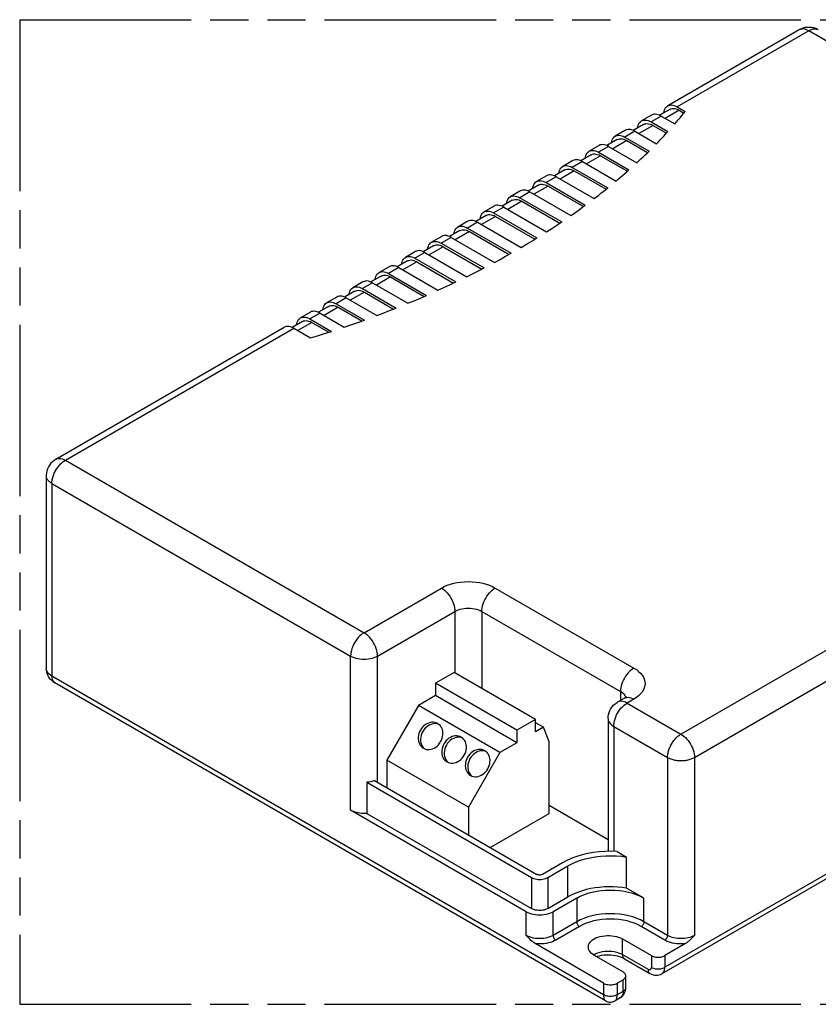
# Model space of a CAD drawing. Header units: millimetres. Extents: x 0 to 210, y 0 to 297.
# Tile 6 of 9: x 50 to 91, y 208 to 258. Entities that reach past the tile are written whole.
import ezdxf

# ---------------------------------------------------------------- set-up
doc = ezdxf.new("R2010")
doc.units = ezdxf.units.MM
doc.header["$LTSCALE"] = 19.36
doc.linetypes.add('PHANTOM', pattern=[0.8, 0.45, -0.05, 0.1, -0.05, 0.1, -0.05])
doc.layers.get('0').update_dxf_attribs({"linetype": 'CONTINUOUS'})
doc.layers.add('DEFAULT_3', color=7, linetype='PHANTOM')
doc.layers.add('Z_AXIS', color=7, linetype='CONTINUOUS')

msp = doc.modelspace()

# ---------------------------------------------------------------- linework, layer by layer
at = {"color": 7, "linetype": 'Continuous'}
for p, q in [((89.7301, 257.1627), (83.0485, 253.3052)), ((83.1511, 253.1276), (82.6307, 252.8272)), ((83.5319, 253.2573), (83.9394, 253.022)), ((83.6344, 253.0797), (83.8735, 252.9417)), ((82.231, 252.8331), (81.7157, 252.5356)), ((82.7143, 252.7853), (83.4029, 252.3877)), ((80.8954, 252.0621), (80.3828, 251.7661)), ((81.8182, 252.358), (81.2952, 252.0561)), ((81.3787, 252.0142), (82.4722, 251.3829)), ((82.199, 252.4878), (83.0516, 251.9955)), ((82.3015, 252.3102), (82.9805, 251.9182)), ((80.4853, 251.5885), (79.9623, 251.2865)), ((80.8661, 251.7182), (82.0976, 251.0072)), ((80.9686, 251.5406), (82.0215, 250.9328)), ((79.5625, 251.2925), (79.0499, 250.9965)), ((80.0459, 251.2447), (81.4787, 250.4174)), ((78.2296, 250.523), (77.717, 250.227)), ((79.1524, 250.819), (78.6294, 250.517)), ((79.5332, 250.9487), (81.0798, 250.0558)), ((79.6357, 250.7711), (80.9988, 249.9841)), ((77.8195, 250.0494), (77.2965, 249.7475)), ((78.2003, 250.1791), (80.0002, 249.14)), ((78.3028, 250.0015), (79.9146, 249.071)), ((78.713, 250.4751), (80.4226, 249.4881)), ((76.8967, 249.7534), (76.3841, 249.4575)), ((77.3801, 249.7056), (79.3058, 248.5938)), ((76.4866, 249.2799), (75.9636, 248.9779)), ((76.8674, 249.4096), (78.8604, 248.259)), ((76.97, 249.232), (78.7702, 248.1926)), ((75.1537, 248.5103), (74.6307, 248.2084)), ((75.5639, 248.9839), (75.0512, 248.6879)), ((75.5345, 248.6401), (77.6615, 247.4121)), ((76.0472, 248.936), (78.1296, 247.7338)), ((74.231, 248.2144), (73.7183, 247.9184)), ((74.7143, 248.1665), (76.8947, 246.9077)), ((75.6371, 248.4625), (77.5668, 247.3484)), ((73.8208, 247.7408), (73.2978, 247.4388)), ((74.2016, 247.8705), (76.4043, 246.5988)), ((74.3042, 247.6929), (76.3051, 246.5377)), ((72.8981, 247.4448), (72.3854, 247.1488)), ((72.8688, 247.101), (75.0892, 245.819)), ((73.3814, 247.3969), (75.6018, 246.115)), ((71.5652, 246.6753), (71.0525, 246.3793)), ((72.488, 246.9713), (71.9649, 246.6693)), ((72.0485, 246.6274), (74.2512, 245.3557)), ((72.9713, 246.9234), (74.9856, 245.7605)), ((71.1551, 246.2017), (70.6321, 245.8998)), ((71.5359, 246.3314), (73.7163, 245.0726)), ((71.6384, 246.1538), (73.6082, 245.0166)), ((70.2323, 245.9057), (69.7196, 245.6098)), ((70.203, 245.5619), (72.2854, 244.3597)), ((70.7156, 245.8579), (72.8426, 244.6299)), ((68.8994, 245.1362), (68.3868, 244.8402)), ((69.8222, 245.4322), (69.2992, 245.1302)), ((69.3827, 245.0883), (71.3757, 243.9377)), ((70.3055, 245.3843), (72.1728, 244.3062)), ((68.4893, 244.6626), (67.9663, 244.3607)), ((68.8701, 244.7924), (70.7959, 243.6805)), ((68.9726, 244.6148), (70.6788, 243.6297)), ((67.5665, 244.3667), (67.0539, 244.0707)), ((67.5372, 244.0228), (69.2469, 243.0358)), ((68.0498, 244.3188), (69.8497, 243.2796)), ((66.2336, 243.5971), (65.721, 243.3011)), ((67.1564, 243.8931), (66.6334, 243.5911)), ((66.717, 243.5492), (68.2635, 242.6564)), ((67.6397, 243.8452), (69.1251, 242.9876)), ((65.8235, 243.1236), (65.3005, 242.8216)), ((66.2043, 243.2533), (67.6371, 242.4261)), ((66.3068, 243.0757), (67.5106, 242.3807)), ((64.9007, 242.8276), (64.3881, 242.5316)), ((65.3841, 242.7797), (66.6155, 242.0687)), ((51.9649, 235.3591), (63.5678, 242.058)), ((64.4906, 242.354), (63.9676, 242.0521)), ((64.0512, 242.0102), (64.9038, 241.5179)), ((64.8714, 242.4837), (65.9648, 241.8525)), ((64.9739, 242.3061), (65.8335, 241.8099)), ((51.4815, 234.5219), (51.4815, 224.7348)), ((122.0187, 231.9011), (82.7497, 209.2293)), ((72.2024, 224.5377), (71.2455, 223.9852)), ((76.3379, 222.1501), (72.2024, 224.5377)), ((79.8891, 207.8577), (51.9148, 224.0083)), ((71.2455, 223.9852), (71.2455, 223.3538)), ((75.3809, 221.5977), (71.2455, 223.9852)), ((71.2455, 223.3538), (70.3911, 222.8605)), ((75.3809, 220.9662), (71.2455, 223.3538)), ((80.8444, 223.2242), (80.5026, 223.0268)), ((70.3911, 222.8605), (68.7848, 220.0782)), ((74.5265, 220.4729), (70.3911, 222.8605)), ((76.3379, 222.1501), (75.3809, 221.5977)), ((76.3379, 221.5187), (76.3379, 222.1501)), ((80.0193, 222.1897), (80.0193, 215.4464)), ((75.3809, 221.5977), (75.3809, 220.9662)), ((76.7353, 221.7482), (76.3379, 221.9776)), ((76.7353, 221.7482), (76.3379, 221.5187)), ((77.0214, 221.0057), (76.7353, 221.7482)), ((77.0214, 217.375), (77.0214, 221.0057)), ((75.3809, 220.9662), (74.5265, 220.4729)), ((68.7848, 220.0782), (68.7848, 218.6773)), ((72.9202, 217.6907), (68.7848, 220.0782)), ((74.5265, 220.4729), (72.9202, 217.6907)), ((68.1558, 219.0404), (76.4062, 214.2771)), ((67.7595, 218.9535), (76.1328, 214.1193)), ((67.7595, 218.9535), (67.7595, 217.3749)), ((75.8594, 212.3828), (66.9392, 217.5328)), ((72.9202, 217.6907), (72.9202, 216.2897)), ((80.0193, 216.0388), (77.0214, 217.7696)), ((67.7595, 217.3749), (76.1328, 212.5407)), ((74.031, 215.6485), (77.0214, 217.375)), ((77.705, 214.8691), (76.6797, 214.2771)), ((76.9531, 214.1193), (77.9784, 214.7112)), ((76.9531, 212.5407), (77.9784, 213.1326)), ((78.4227, 213.0735), (77.2265, 212.3828)), ((80.7467, 211.0016), (82.2163, 210.1531)), ((79.7898, 208.7522), (76.3128, 210.7595)), ((83.9502, 210.7596), (82.8998, 210.1531)), ((79.3113, 210.1729), (80.7809, 209.3244)), ((80.8468, 209.991), (82.1455, 209.2412)), ((80.9225, 208.5351), (80.9225, 209.1271)), ((80.4733, 208.7522), (80.7809, 208.9298)), ((80.6307, 208.0059), (80.3739, 207.8577))]:
    msp.add_line(p, q, dxfattribs=at)
at = {"color": 9, "linetype": 'Continuous'}
for p, q in [((90.2134, 257.1149), (83.5319, 253.2573)), ((91.4096, 256.4243), (90.2134, 257.1149)), ((83.6344, 253.0797), (82.9194, 252.6669)), ((82.7143, 252.7853), (82.199, 252.4878)), ((81.3787, 252.0142), (80.8661, 251.7182)), ((82.3015, 252.3102), (81.5838, 251.8958)), ((80.9686, 251.5406), (80.2509, 251.1263)), ((80.0459, 251.2447), (79.5332, 250.9487)), ((79.6357, 250.7711), (78.918, 250.3567)), ((78.3028, 250.0015), (77.5851, 249.5872)), ((78.713, 250.4751), (78.2003, 250.1791)), ((77.3801, 249.7056), (76.8674, 249.4096)), ((76.97, 249.232), (76.2523, 248.8176)), ((76.0472, 248.936), (75.5345, 248.6401)), ((74.7143, 248.1665), (74.2016, 247.8705)), ((75.6371, 248.4625), (74.9194, 248.0481)), ((74.3042, 247.6929), (73.5865, 247.2786)), ((73.3814, 247.3969), (72.8688, 247.101)), ((72.0485, 246.6274), (71.5359, 246.3314)), ((72.9713, 246.9234), (72.2536, 246.509)), ((71.6384, 246.1538), (70.9207, 245.7395)), ((70.7156, 245.8579), (70.203, 245.5619)), ((69.3827, 245.0883), (68.8701, 244.7924)), ((70.3055, 245.3843), (69.5878, 244.9699)), ((68.9726, 244.6148), (68.2549, 244.2004)), ((68.0498, 244.3188), (67.5372, 244.0228)), ((66.717, 243.5492), (66.2043, 243.2533)), ((67.6397, 243.8452), (66.922, 243.4309)), ((66.3068, 243.0757), (65.5891, 242.6613)), ((65.3841, 242.7797), (64.8714, 242.4837)), ((52.4482, 235.3112), (64.0512, 242.0102)), ((64.9739, 242.3061), (64.2562, 241.8918)), ((52.4482, 235.3112), (67.6228, 226.5504)), ((51.7647, 234.1273), (51.7647, 224.3402)), ((51.7647, 234.1273), (66.9392, 225.3665)), ((122.1689, 232.233), (82.8998, 209.5612)), ((67.6228, 226.5504), (71.5531, 228.8195)), ((74.2872, 228.8195), (81.3277, 224.7548)), ((68.3063, 225.3665), (72.2366, 227.6356)), ((72.2366, 227.6356), (72.2366, 224.5179)), ((73.6037, 227.6356), (73.6037, 223.7287)), ((73.6037, 227.6356), (80.6441, 223.5709)), ((83.7201, 221.4004), (92.4522, 226.4419)), ((66.9392, 217.5328), (66.9392, 225.3665)), ((68.3063, 218.9535), (68.3063, 225.3665)), ((84.4036, 220.2165), (93.1358, 225.258)), ((79.7898, 208.1602), (51.7647, 224.3402)), ((80.6441, 223.5709), (80.6441, 223.1086)), ((80.8444, 223.2242), (80.9015, 223.2501)), ((80.873, 223.3606), (80.903, 223.3005)), ((80.903, 223.3005), (80.9123, 223.2689)), ((81.3277, 223.1763), (80.9859, 222.979)), ((80.9859, 222.979), (83.7201, 221.4004)), ((80.3024, 221.795), (83.0365, 220.2165)), ((80.3024, 221.795), (80.3024, 215.445)), ((83.0365, 220.2165), (83.0365, 211.1792)), ((84.4036, 220.2165), (84.4036, 211.1792)), ((76.1328, 214.1193), (76.1328, 212.5407)), ((76.9531, 214.1193), (76.9531, 212.5407)), ((78.4227, 213.0735), (78.4227, 211.8698)), ((81.8404, 211.8698), (81.8404, 213.0735)), ((75.8594, 211.1792), (75.8594, 212.3828)), ((77.2265, 211.1792), (77.2265, 212.3828)), ((78.4227, 211.8698), (77.2265, 211.1792)), ((78.5594, 211.633), (77.3632, 210.9424)), ((82.8998, 210.9424), (81.7036, 211.633)), ((83.0365, 211.1792), (81.8404, 211.8698)), ((80.7467, 210.2123), (80.7467, 211.0016)), ((80.7467, 210.2123), (82.0454, 209.4625)), ((82.2163, 210.1531), (82.2163, 209.5612)), ((82.8998, 210.1531), (82.8998, 209.5612)), ((79.7898, 208.7522), (79.7898, 208.1602)), ((80.4733, 208.7522), (80.4733, 208.1602)), ((80.7809, 208.3378), (80.7809, 208.9298)), ((80.7809, 208.3378), (80.4733, 208.1602))]:
    msp.add_line(p, q, dxfattribs=at)
at = {"color": 7, "linetype": 'Continuous'}
for points in [[(90.6967, 257.1628), (90.6616, 257.1821), (90.5634, 257.2267), (90.4617, 257.2598), (90.3571, 257.2815), (90.2506, 257.2915), (90.1433, 257.2897), (90.0363, 257.2759), (89.9309, 257.25), (89.8282, 257.2122), (89.7301, 257.1627)], [(82.8538, 252.956), (82.8655, 253.0284), (82.8867, 253.1011), (82.916, 253.166), (82.9532, 253.222), (82.9975, 253.2687), (83.0486, 253.3051)], [(83.0486, 253.3051), (83.1057, 253.3312), (83.1683, 253.3462), (83.2354, 253.3504), (83.3062, 253.3433), (83.3798, 253.3253), (83.4549, 253.2967), (83.5319, 253.2573)], [(83.1511, 253.1275), (83.2082, 253.1536), (83.2708, 253.1686), (83.3378, 253.1728), (83.4087, 253.1657), (83.4823, 253.1477), (83.5574, 253.1191), (83.6344, 253.0797)], [(81.521, 252.1864), (81.5326, 252.2588), (81.5538, 252.3316), (81.5831, 252.3965), (81.6203, 252.4525), (81.6646, 252.4991), (81.7157, 252.5356)], [(81.7157, 252.5356), (81.7729, 252.5616), (81.8354, 252.5767), (81.9025, 252.5808), (81.9733, 252.5737), (82.0469, 252.5558), (82.122, 252.5271), (82.199, 252.4878)], [(82.7143, 252.7853), (82.6373, 252.8247), (82.5622, 252.8533), (82.4886, 252.8713), (82.4177, 252.8783), (82.3507, 252.8742), (82.2881, 252.8591), (82.231, 252.8331)], [(81.3787, 252.0142), (81.3017, 252.0536), (81.2266, 252.0822), (81.153, 252.1002), (81.0822, 252.1073), (81.0151, 252.1031), (80.9525, 252.088), (80.8954, 252.062)], [(81.8182, 252.358), (81.8753, 252.384), (81.9379, 252.3991), (82.0049, 252.4032), (82.0758, 252.3962), (82.1494, 252.3782), (82.2245, 252.3496), (82.3015, 252.3102)], [(80.1881, 251.4169), (80.1997, 251.4893), (80.221, 251.5621), (80.2503, 251.6269), (80.2874, 251.683), (80.3317, 251.7296), (80.3828, 251.766)], [(80.3828, 251.766), (80.44, 251.7921), (80.5025, 251.8071), (80.5696, 251.8113), (80.6404, 251.8042), (80.714, 251.7862), (80.7891, 251.7576), (80.8661, 251.7182)], [(80.4853, 251.5884), (80.5425, 251.6145), (80.605, 251.6296), (80.6721, 251.6337), (80.7429, 251.6266), (80.8165, 251.6087), (80.8916, 251.58), (80.9686, 251.5406)], [(79.0499, 250.9965), (79.1071, 251.0225), (79.1696, 251.0376), (79.2367, 251.0417), (79.3075, 251.0347), (79.3812, 251.0167), (79.4562, 250.988), (79.5332, 250.9487)], [(80.0459, 251.2447), (79.9689, 251.284), (79.8938, 251.3127), (79.8201, 251.3306), (79.7493, 251.3377), (79.6822, 251.3336), (79.6197, 251.3185), (79.5626, 251.2925)], [(78.713, 250.4751), (78.636, 250.5145), (78.5609, 250.5431), (78.4872, 250.5611), (78.4164, 250.5682), (78.3493, 250.564), (78.2868, 250.549), (78.2297, 250.5229)], [(78.8552, 250.6474), (78.8668, 250.7198), (78.8881, 250.7925), (78.9174, 250.8574), (78.9545, 250.9134), (78.9988, 250.9601), (79.0499, 250.9965)], [(79.1524, 250.8189), (79.2096, 250.8449), (79.2721, 250.86), (79.3392, 250.8641), (79.41, 250.8571), (79.4836, 250.8391), (79.5587, 250.8105), (79.6357, 250.7711)], [(77.5223, 249.8778), (77.5339, 249.9502), (77.5552, 250.023), (77.5845, 250.0879), (77.6216, 250.1439), (77.6659, 250.1905), (77.717, 250.227)], [(77.717, 250.227), (77.7742, 250.253), (77.8367, 250.2681), (77.9038, 250.2722), (77.9746, 250.2651), (78.0483, 250.2471), (78.1233, 250.2185), (78.2003, 250.1791)], [(77.8195, 250.0494), (77.8767, 250.0754), (77.9392, 250.0905), (78.0063, 250.0946), (78.0771, 250.0875), (78.1507, 250.0696), (78.2258, 250.0409), (78.3028, 250.0015)], [(76.3841, 249.4574), (76.4413, 249.4835), (76.5038, 249.4985), (76.5709, 249.5027), (76.6417, 249.4956), (76.7154, 249.4776), (76.7904, 249.449), (76.8674, 249.4096)], [(77.3801, 249.7056), (77.3031, 249.745), (77.228, 249.7736), (77.1543, 249.7916), (77.0835, 249.7986), (77.0164, 249.7945), (76.9539, 249.7794), (76.8968, 249.7534)], [(76.0472, 248.936), (75.9702, 248.9754), (75.8951, 249.0041), (75.8214, 249.022), (75.7506, 249.0291), (75.6835, 249.025), (75.621, 249.0099), (75.5639, 248.9839)], [(76.1894, 249.1083), (76.201, 249.1807), (76.2223, 249.2534), (76.2516, 249.3183), (76.2887, 249.3743), (76.333, 249.421), (76.3841, 249.4574)], [(76.4867, 249.2798), (76.5438, 249.3059), (76.6063, 249.3209), (76.6734, 249.3251), (76.7442, 249.318), (76.8179, 249.3), (76.893, 249.2714), (76.97, 249.232)], [(74.8565, 248.3387), (74.8681, 248.4111), (74.8894, 248.4839), (74.9187, 248.5488), (74.9558, 248.6048), (75.0001, 248.6514), (75.0512, 248.6879)], [(75.0512, 248.6879), (75.1084, 248.7139), (75.1709, 248.729), (75.238, 248.7331), (75.3088, 248.726), (75.3825, 248.7081), (75.4576, 248.6794), (75.5345, 248.6401)], [(75.1538, 248.5103), (75.2109, 248.5363), (75.2734, 248.5514), (75.3405, 248.5555), (75.4113, 248.5485), (75.485, 248.5305), (75.5601, 248.5019), (75.6371, 248.4625)], [(74.7143, 248.1665), (74.6373, 248.2059), (74.5622, 248.2345), (74.4885, 248.2525), (74.4177, 248.2596), (74.3506, 248.2554), (74.2881, 248.2403), (74.231, 248.2143)], [(73.5236, 247.5692), (73.5352, 247.6416), (73.5565, 247.7144), (73.5858, 247.7792), (73.6229, 247.8353), (73.6673, 247.8819), (73.7183, 247.9183)], [(73.7183, 247.9183), (73.7755, 247.9444), (73.8381, 247.9594), (73.9051, 247.9636), (73.976, 247.9565), (74.0496, 247.9385), (74.1247, 247.9099), (74.2016, 247.8705)], [(73.8209, 247.7407), (73.878, 247.7668), (73.9405, 247.7819), (74.0076, 247.786), (74.0784, 247.7789), (74.1521, 247.761), (74.2272, 247.7323), (74.3042, 247.6929)], [(72.1907, 246.7997), (72.2024, 246.8721), (72.2236, 246.9448), (72.2529, 247.0097), (72.29, 247.0657), (72.3344, 247.1124), (72.3855, 247.1488)], [(72.3855, 247.1488), (72.4426, 247.1748), (72.5052, 247.1899), (72.5722, 247.194), (72.6431, 247.187), (72.7167, 247.169), (72.7918, 247.1403), (72.8688, 247.101)], [(72.488, 246.9712), (72.5451, 246.9972), (72.6076, 247.0123), (72.6747, 247.0164), (72.7455, 247.0094), (72.8192, 246.9914), (72.8943, 246.9628), (72.9713, 246.9234)], [(73.3814, 247.3969), (73.3044, 247.4363), (73.2293, 247.465), (73.1557, 247.4829), (73.0848, 247.49), (73.0177, 247.4859), (72.9552, 247.4708), (72.8981, 247.4448)], [(72.0485, 246.6274), (71.9715, 246.6668), (71.8964, 246.6954), (71.8228, 246.7134), (71.7519, 246.7205), (71.6849, 246.7163), (71.6223, 246.7013), (71.5652, 246.6752)], [(70.8578, 246.0301), (70.8695, 246.1025), (70.8907, 246.1753), (70.92, 246.2402), (70.9571, 246.2962), (71.0015, 246.3428), (71.0526, 246.3793)], [(71.0526, 246.3793), (71.1097, 246.4053), (71.1723, 246.4204), (71.2393, 246.4245), (71.3102, 246.4174), (71.3838, 246.3994), (71.4589, 246.3708), (71.5359, 246.3314)], [(71.1551, 246.2017), (71.2122, 246.2277), (71.2748, 246.2428), (71.3418, 246.2469), (71.4126, 246.2398), (71.4863, 246.2219), (71.5614, 246.1932), (71.6384, 246.1538)], [(69.5249, 245.2606), (69.5366, 245.333), (69.5578, 245.4057), (69.5871, 245.4706), (69.6242, 245.5266), (69.6686, 245.5733), (69.7197, 245.6097)], [(69.7197, 245.6097), (69.7768, 245.6358), (69.8394, 245.6508), (69.9065, 245.655), (69.9773, 245.6479), (70.0509, 245.6299), (70.126, 245.6013), (70.203, 245.5619)], [(70.7156, 245.8579), (70.6386, 245.8973), (70.5635, 245.9259), (70.4899, 245.9439), (70.419, 245.9509), (70.352, 245.9468), (70.2894, 245.9317), (70.2323, 245.9057)], [(69.3827, 245.0883), (69.3057, 245.1277), (69.2306, 245.1564), (69.157, 245.1743), (69.0861, 245.1814), (69.0191, 245.1773), (68.9565, 245.1622), (68.8994, 245.1362)], [(69.8222, 245.4321), (69.8793, 245.4582), (69.9419, 245.4732), (70.0089, 245.4774), (70.0798, 245.4703), (70.1534, 245.4523), (70.2285, 245.4237), (70.3055, 245.3843)], [(68.1921, 244.491), (68.2037, 244.5634), (68.2249, 244.6362), (68.2542, 244.7011), (68.2914, 244.7571), (68.3357, 244.8037), (68.3868, 244.8402)], [(68.3868, 244.8402), (68.4439, 244.8662), (68.5065, 244.8813), (68.5736, 244.8854), (68.6444, 244.8783), (68.718, 244.8604), (68.7931, 244.8317), (68.8701, 244.7924)], [(68.4893, 244.6626), (68.5464, 244.6886), (68.609, 244.7037), (68.676, 244.7078), (68.7469, 244.7008), (68.8205, 244.6828), (68.8956, 244.6542), (68.9726, 244.6148)], [(66.8592, 243.7215), (66.8708, 243.7939), (66.8921, 243.8667), (66.9213, 243.9315), (66.9585, 243.9876), (67.0028, 244.0342), (67.0539, 244.0706)], [(67.0539, 244.0706), (67.1111, 244.0967), (67.1736, 244.1117), (67.2407, 244.1159), (67.3115, 244.1088), (67.3851, 244.0908), (67.4602, 244.0622), (67.5372, 244.0228)], [(68.0498, 244.3188), (67.9728, 244.3582), (67.8977, 244.3868), (67.8241, 244.4048), (67.7533, 244.4119), (67.6862, 244.4077), (67.6236, 244.3926), (67.5665, 244.3666)], [(66.717, 243.5492), (66.64, 243.5886), (66.5649, 243.6173), (66.4912, 243.6352), (66.4204, 243.6423), (66.3533, 243.6382), (66.2907, 243.6231), (66.2336, 243.5971)], [(67.1564, 243.893), (67.2135, 243.9191), (67.2761, 243.9342), (67.3431, 243.9383), (67.414, 243.9312), (67.4876, 243.9132), (67.5627, 243.8846), (67.6397, 243.8452)], [(65.5263, 242.952), (65.5379, 243.0244), (65.5592, 243.0971), (65.5885, 243.162), (65.6256, 243.218), (65.6699, 243.2646), (65.721, 243.3011)], [(65.721, 243.3011), (65.7782, 243.3271), (65.8407, 243.3422), (65.9078, 243.3463), (65.9786, 243.3393), (66.0522, 243.3213), (66.1273, 243.2926), (66.2043, 243.2533)], [(65.8235, 243.1235), (65.8807, 243.1495), (65.9432, 243.1646), (66.0103, 243.1687), (66.0811, 243.1617), (66.1547, 243.1437), (66.2298, 243.1151), (66.3068, 243.0757)], [(64.1934, 242.1824), (64.205, 242.2548), (64.2263, 242.3276), (64.2556, 242.3925), (64.2927, 242.4485), (64.337, 242.4951), (64.3881, 242.5316)], [(64.3881, 242.5316), (64.4453, 242.5576), (64.5078, 242.5727), (64.5749, 242.5768), (64.6457, 242.5697), (64.7194, 242.5517), (64.7944, 242.5231), (64.8714, 242.4837)], [(65.3841, 242.7797), (65.3071, 242.8191), (65.232, 242.8477), (65.1583, 242.8657), (65.0875, 242.8728), (65.0204, 242.8686), (64.9579, 242.8536), (64.9008, 242.8275)], [(64.0512, 242.0102), (63.9742, 242.0496), (63.8991, 242.0782), (63.8254, 242.0962), (63.7546, 242.1032), (63.6875, 242.0991), (63.625, 242.084), (63.5679, 242.058)], [(64.4906, 242.354), (64.5478, 242.38), (64.6103, 242.3951), (64.6774, 242.3992), (64.7482, 242.3921), (64.8218, 242.3742), (64.8969, 242.3455), (64.9739, 242.3061)], [(51.9649, 235.3591), (51.8765, 235.3014), (51.794, 235.2336), (51.7189, 235.1565), (51.6525, 235.0708), (51.5957, 234.9778), (51.5497, 234.8785), (51.515, 234.7743), (51.4924, 234.6667), (51.4821, 234.5568), (51.4815, 234.5219)], [(51.9148, 224.0083), (51.8347, 224.0601), (51.7624, 224.1183), (51.6984, 224.1815), (51.6424, 224.2497), (51.5943, 224.3225), (51.5544, 224.3993), (51.5229, 224.4797), (51.5001, 224.5628), (51.4862, 224.6483), (51.4815, 224.7348)], [(80.0193, 222.1897), (80.025, 222.2951), (80.0425, 222.4004), (80.0718, 222.504), (80.1127, 222.6043), (80.165, 222.7), (80.2279, 222.7895), (80.3008, 222.8716), (80.3827, 222.945), (80.4727, 223.0089), (80.5026, 223.0268)], [(80.9535, 223.299), (80.9587, 223.3085), (80.9613, 223.3126), (80.9565, 223.307), (80.9429, 223.2936), (80.9201, 223.2744), (80.8873, 223.2508), (80.8444, 223.2242)], [(68.1558, 219.0404), (68.063, 219.0092), (67.966, 218.9843), (67.8648, 218.9657), (67.7595, 218.9535)], [(67.7595, 217.3749), (67.6699, 217.37), (67.5806, 217.3699), (67.4914, 217.3745), (67.4034, 217.3839), (67.3172, 217.398), (67.2336, 217.4165), (67.1535, 217.4395), (67.0773, 217.4667), (67.006, 217.4977), (66.9392, 217.5328)], [(76.1328, 214.1193), (76.1904, 214.0902), (76.253, 214.066), (76.321, 214.0467), (76.3928, 214.0326), (76.4673, 214.0241), (76.543, 214.0212), (76.6186, 214.0241), (76.6931, 214.0326), (76.7649, 214.0467), (76.833, 214.066), (76.8955, 214.0902), (76.9531, 214.1193)], [(76.6797, 214.2771), (76.6563, 214.2656), (76.6307, 214.2566), (76.6027, 214.2499), (76.5732, 214.2458), (76.543, 214.2444), (76.5127, 214.2458), (76.4832, 214.2499), (76.4552, 214.2566), (76.4296, 214.2656), (76.4062, 214.2771)], [(76.9531, 212.5407), (76.8955, 212.5116), (76.833, 212.4875), (76.7649, 212.4681), (76.6931, 212.454), (76.6186, 212.4455), (76.543, 212.4426), (76.4673, 212.4455), (76.3928, 212.454), (76.321, 212.4681), (76.253, 212.4875), (76.1904, 212.5116), (76.1328, 212.5407)], [(75.8594, 212.3828), (75.9408, 212.3409), (76.0287, 212.3049), (76.1236, 212.2747), (76.2237, 212.2507), (76.3279, 212.2334), (76.4347, 212.2229), (76.543, 212.2194), (76.6512, 212.2229), (76.758, 212.2334), (76.8622, 212.2507), (76.9623, 212.2747), (77.0573, 212.3049), (77.1451, 212.3409), (77.2265, 212.3828)], [(76.3128, 210.7595), (76.2732, 210.7844), (76.2322, 210.8136), (76.1899, 210.8471), (76.1463, 210.8847), (76.1015, 210.9261), (76.0554, 210.971), (76.0082, 211.0192), (75.9598, 211.0702), (75.9102, 211.1235), (75.8594, 211.1792)], [(79.014, 210.5871), (79.0159, 210.6226), (79.0306, 210.6928), (79.06, 210.7615), (79.1034, 210.8277), (79.1604, 210.8904), (79.23, 210.9486), (79.3113, 211.0016), (79.403, 211.0485), (79.5039, 211.0887), (79.6124, 211.1216), (79.7271, 211.1467), (79.8461, 211.1636), (79.9678, 211.1721), (80.0903, 211.1722), (80.212, 211.1636), (80.331, 211.1467), (80.4456, 211.1216), (80.5541, 211.0887), (80.6542, 211.0488), (80.7467, 211.0016)], [(84.4036, 211.1792), (84.3431, 211.1131), (84.313, 211.0807), (84.2828, 211.0485), (84.2525, 211.0167), (84.2219, 210.9853), (84.1908, 210.9543), (84.1592, 210.9238), (84.1268, 210.8937), (84.0936, 210.8644), (84.0596, 210.836), (84.0244, 210.8088), (83.9879, 210.7834), (83.9502, 210.7596)], [(79.3113, 210.1729), (79.2295, 210.2263), (79.1604, 210.2841), (79.1035, 210.3467), (79.06, 210.4129), (79.0307, 210.4816), (79.0158, 210.5518), (79.014, 210.5871)], [(80.8468, 209.991), (80.7758, 210.0283), (80.6942, 210.0636), (80.6027, 210.0959), (80.5022, 210.1241), (80.394, 210.1473), (80.2797, 210.1646), (80.1611, 210.1755), (80.04, 210.1796), (79.9187, 210.1768), (79.799, 210.167), (79.6831, 210.1506), (79.5728, 210.1282), (79.4699, 210.1004), (79.449, 210.0933)], [(82.2163, 210.1531), (82.2643, 210.1289), (82.3164, 210.1088), (82.3731, 210.0927), (82.433, 210.0809), (82.495, 210.0738), (82.5581, 210.0714), (82.6212, 210.0738), (82.6832, 210.0809), (82.743, 210.0927), (82.7997, 210.1088), (82.8519, 210.1289), (82.8998, 210.1531)], [(80.9225, 209.1271), (80.9183, 209.1635), (80.906, 209.1993), (80.8856, 209.2339), (80.8577, 209.2666), (80.8229, 209.2967), (80.7809, 209.3244)], [(80.7809, 208.9298), (80.8229, 208.9575), (80.8577, 208.9876), (80.8856, 209.0203), (80.906, 209.0549), (80.9183, 209.0907), (80.9225, 209.1271)], [(82.1455, 209.2412), (82.2232, 209.2027), (82.302, 209.1753), (82.3804, 209.1591), (82.4582, 209.1532), (82.5348, 209.1575), (82.6094, 209.1718), (82.6816, 209.1959), (82.7497, 209.2293)], [(79.7898, 208.7522), (79.8378, 208.7279), (79.8899, 208.7078), (79.9466, 208.6917), (80.0064, 208.68), (80.0685, 208.6729), (80.1315, 208.6704), (80.1946, 208.6729), (80.2566, 208.68), (80.3165, 208.6917), (80.3732, 208.7078), (80.4253, 208.728), (80.4733, 208.7522)], [(80.6307, 208.0059), (80.6919, 208.0468), (80.7482, 208.0962), (80.7981, 208.1533), (80.8408, 208.2177), (80.8754, 208.2887), (80.9011, 208.3657), (80.917, 208.4482), (80.9225, 208.5351)], [(79.8898, 207.8573), (79.9482, 207.8286), (80.0097, 207.8081), (80.0734, 207.796), (80.1381, 207.7925), (80.2027, 207.7977), (80.2661, 207.8116), (80.327, 207.8337), (80.3732, 207.8572)]]:
    msp.add_lwpolyline(points, dxfattribs=at)
at = {"color": 9, "linetype": 'Continuous'}
for points in [[(90.2134, 257.1149), (90.1369, 257.1541), (90.0613, 257.1829), (89.9877, 257.2009), (89.9168, 257.2079), (89.8498, 257.2038), (89.7872, 257.1887), (89.7301, 257.1627)], [(90.6967, 257.1628), (90.6687, 257.1771), (90.6395, 257.1888), (90.6089, 257.1977), (90.577, 257.2039), (90.544, 257.2073), (90.51, 257.2079), (90.475, 257.2058), (90.4391, 257.2009), (90.4026, 257.1933), (90.3655, 257.1829), (90.3279, 257.1698), (90.2899, 257.1541), (90.2517, 257.1357), (90.2134, 257.1149)], [(51.7647, 234.1273), (51.7659, 234.1756), (51.7696, 234.2252), (51.7758, 234.2759), (51.7845, 234.3275), (51.7956, 234.3799), (51.809, 234.4327), (51.8248, 234.4858), (51.8428, 234.539), (51.8631, 234.5922), (51.8855, 234.6452), (51.91, 234.6978), (51.9365, 234.7498), (51.9648, 234.8008), (51.9948, 234.8509), (52.0265, 234.8997), (52.0598, 234.9472), (52.0944, 234.9931), (52.1304, 235.0373), (52.1676, 235.0796), (52.2057, 235.1199), (52.2448, 235.1581), (52.2846, 235.1938), (52.325, 235.2272), (52.3658, 235.2579), (52.4069, 235.286), (52.4482, 235.3112)], [(51.9649, 235.3591), (52.022, 235.3851), (52.0845, 235.4002), (52.1516, 235.4043), (52.2224, 235.3973), (52.2961, 235.3792), (52.3717, 235.3504), (52.4482, 235.3112)], [(51.7647, 234.1273), (51.7247, 234.1518), (51.6873, 234.1777), (51.6527, 234.2048), (51.621, 234.2331), (51.5923, 234.2625), (51.5667, 234.2928), (51.5444, 234.3239), (51.5254, 234.3557), (51.5097, 234.3882), (51.4974, 234.4212), (51.4886, 234.4545), (51.4833, 234.4881), (51.4815, 234.5219)], [(71.5531, 228.8195), (71.6935, 228.893), (71.8447, 228.9578), (72.0076, 229.0142), (72.1795, 229.0613), (72.3583, 229.0983), (72.5425, 229.125), (72.7304, 229.141), (72.9201, 229.1465), (73.1099, 229.141), (73.2978, 229.125), (73.482, 229.0983), (73.6608, 229.0613), (73.8327, 229.0142), (73.9956, 228.9578), (74.1468, 228.893), (74.2872, 228.8195)], [(71.5531, 228.8195), (71.6296, 228.7704), (71.7052, 228.7119), (71.7788, 228.6449), (71.8497, 228.5701), (71.9167, 228.4886), (71.9793, 228.4013), (72.0364, 228.3093), (72.0875, 228.2138), (72.1318, 228.116), (72.1689, 228.0172), (72.1983, 227.9184), (72.2195, 227.8211), (72.2323, 227.7265), (72.2366, 227.6356)], [(73.6037, 227.6356), (73.608, 227.7265), (73.6208, 227.8211), (73.642, 227.9184), (73.6714, 228.0172), (73.7085, 228.116), (73.7528, 228.2138), (73.8039, 228.3093), (73.861, 228.4013), (73.9236, 228.4886), (73.9907, 228.5701), (74.0615, 228.6449), (74.1351, 228.7119), (74.2107, 228.7704), (74.2872, 228.8195)], [(72.2366, 227.6356), (72.3174, 227.6773), (72.4059, 227.7135), (72.5007, 227.7438), (72.6009, 227.7678), (72.7051, 227.7851), (72.8119, 227.7956), (72.9202, 227.7991), (73.0284, 227.7956), (73.1353, 227.7851), (73.2394, 227.7678), (73.3396, 227.7438), (73.4345, 227.7135), (73.5229, 227.6773), (73.6037, 227.6356)], [(67.6228, 226.5504), (67.547, 226.5017), (67.4718, 226.4437), (67.3982, 226.377), (67.3273, 226.3023), (67.2601, 226.2207), (67.1974, 226.1333), (67.1401, 226.0413), (67.0889, 225.9457), (67.0444, 225.8477), (67.0071, 225.7487), (66.9777, 225.6498), (66.9564, 225.5523), (66.9435, 225.4575), (66.9392, 225.3665)], [(68.3063, 225.3665), (68.302, 225.4573), (68.2892, 225.552), (68.2679, 225.6493), (68.2386, 225.748), (68.2015, 225.8469), (68.1572, 225.9447), (68.1061, 226.0402), (68.0489, 226.1321), (67.9864, 226.2194), (67.9193, 226.301), (67.8485, 226.3757), (67.7749, 226.4428), (67.6993, 226.5012), (67.6228, 226.5504)], [(66.9392, 225.3665), (67.0202, 225.3247), (67.1088, 225.2884), (67.2038, 225.2581), (67.3042, 225.2342), (67.4086, 225.2169), (67.5157, 225.2064), (67.6241, 225.203), (67.7324, 225.2066), (67.8394, 225.2172), (67.9437, 225.2347), (68.0439, 225.2587), (68.1385, 225.2891), (68.2263, 225.3251), (68.3063, 225.3665)], [(51.7647, 224.3402), (51.6924, 224.3868), (51.6297, 224.4379), (51.5773, 224.4926), (51.5358, 224.5505), (51.5058, 224.6106), (51.4876, 224.6723), (51.4815, 224.7348)], [(81.3277, 224.7548), (81.2511, 224.7057), (81.1756, 224.6472), (81.1019, 224.5802), (81.0311, 224.5054), (80.964, 224.4239), (80.9015, 224.3366), (80.8443, 224.2446), (80.7933, 224.1491), (80.7489, 224.0513), (80.7118, 223.9524), (80.6825, 223.8537), (80.6613, 223.7564), (80.6484, 223.6618), (80.6441, 223.5709)], [(81.3277, 224.7548), (81.455, 224.6737), (81.5672, 224.5864), (81.6649, 224.4924), (81.7464, 224.3932), (81.8104, 224.2899), (81.8567, 224.1836), (81.8845, 224.0751), (81.8939, 223.9656), (81.8845, 223.856), (81.8567, 223.7475), (81.8104, 223.6412), (81.7464, 223.5379), (81.6649, 223.4387), (81.5672, 223.3447), (81.455, 223.2574), (81.3277, 223.1763)], [(51.7647, 224.3402), (51.769, 224.2654), (51.7821, 224.197), (51.8037, 224.1362), (51.8333, 224.0838), (51.8706, 224.041), (51.9148, 224.0083)], [(80.6441, 223.5709), (80.7164, 223.5242), (80.7791, 223.4732), (80.8315, 223.4184), (80.873, 223.3606)], [(80.9859, 222.979), (80.9093, 223.0182), (80.8336, 223.0471), (80.7598, 223.0651), (80.6889, 223.072), (80.6217, 223.0679), (80.5591, 223.0526), (80.5026, 223.0268)], [(80.9015, 223.2501), (80.964, 223.2653), (81.0311, 223.2693), (81.1019, 223.2623), (81.1756, 223.2443), (81.2512, 223.2155), (81.3277, 223.1763)], [(80.3024, 221.795), (80.3066, 221.885), (80.3193, 221.9791), (80.3403, 222.0762), (80.3695, 222.175), (80.4066, 222.274), (80.4509, 222.372), (80.502, 222.4676), (80.5591, 222.5598), (80.6217, 222.6473), (80.6889, 222.729), (80.7598, 222.804), (80.8336, 222.8711), (80.9093, 222.9297), (80.9859, 222.979)], [(80.0193, 222.1897), (80.0253, 222.1272), (80.0435, 222.0655), (80.0735, 222.0054), (80.115, 221.9475), (80.1674, 221.8928), (80.2302, 221.8417), (80.3024, 221.795)], [(83.0365, 220.2165), (83.0376, 220.2614), (83.0409, 220.3074), (83.0462, 220.3545), (83.0537, 220.4023), (83.0633, 220.4508), (83.075, 220.4998), (83.0887, 220.549), (83.1044, 220.5984), (83.122, 220.6479), (83.1415, 220.6973), (83.1628, 220.7464), (83.1858, 220.7951), (83.2106, 220.8432), (83.2369, 220.8905), (83.2648, 220.937), (83.294, 220.9824), (83.3246, 221.0266), (83.3565, 221.0696), (83.3895, 221.1111), (83.4236, 221.1511), (83.4586, 221.1894), (83.4944, 221.2259), (83.5309, 221.2604), (83.568, 221.2929), (83.6056, 221.3232), (83.6436, 221.3513), (83.6818, 221.3771), (83.7201, 221.4004)], [(83.7201, 221.4004), (83.7966, 221.3513), (83.8722, 221.2928), (83.9458, 221.2258), (84.0167, 221.151), (84.0837, 221.0695), (84.1463, 220.9822), (84.2034, 220.8902), (84.2545, 220.7947), (84.2989, 220.6969), (84.3359, 220.5981), (84.3653, 220.4993), (84.3865, 220.402), (84.3993, 220.3074), (84.4036, 220.2165)], [(83.0365, 220.2165), (83.076, 220.195), (83.1174, 220.1748), (83.1608, 220.1559), (83.206, 220.1385), (83.2528, 220.1226), (83.3011, 220.1082), (83.3506, 220.0954), (83.4012, 220.0843), (83.4529, 220.0748), (83.5054, 220.067), (83.5585, 220.0609), (83.6122, 220.0565), (83.6662, 220.0539), (83.7204, 220.0531), (83.7746, 220.0539), (83.8286, 220.0566), (83.8822, 220.061), (83.9353, 220.0671), (83.9878, 220.0749), (84.0394, 220.0844), (84.0901, 220.0956), (84.1396, 220.1083), (84.1877, 220.1227), (84.2344, 220.1386), (84.2795, 220.156), (84.3228, 220.1748), (84.3642, 220.195), (84.4036, 220.2165)], [(81.8404, 211.8698), (81.6646, 211.9618), (81.4741, 212.0433), (81.2707, 212.1137), (81.0563, 212.1722), (80.833, 212.2184), (80.603, 212.2516), (80.3684, 212.2717), (80.1315, 212.2785), (79.8946, 212.2717), (79.66, 212.2516), (79.43, 212.2184), (79.2067, 212.1722), (78.9923, 212.1137), (78.7889, 212.0433), (78.5984, 211.9617), (78.4227, 211.8698)], [(81.7036, 211.633), (81.5413, 211.7179), (81.3669, 211.7926), (81.1797, 211.8573), (80.9824, 211.9113), (80.7769, 211.9537), (80.5652, 211.9843), (80.3494, 212.0028), (80.1315, 212.009), (79.9136, 212.0028), (79.6978, 211.9843), (79.4862, 211.9537), (79.2807, 211.9113), (79.0834, 211.8573), (78.8961, 211.7926), (78.7218, 211.7179), (78.5594, 211.633)], [(78.4227, 211.8698), (78.4244, 211.8441), (78.4294, 211.8171), (78.4376, 211.7895), (78.4488, 211.7619), (78.4627, 211.7351), (78.479, 211.7095), (78.4973, 211.686), (78.5171, 211.6651), (78.538, 211.6473), (78.5594, 211.633)], [(81.8404, 211.8698), (81.8387, 211.8441), (81.8337, 211.8172), (81.8255, 211.7895), (81.8142, 211.7619), (81.8003, 211.7351), (81.784, 211.7096), (81.7657, 211.6861), (81.7459, 211.6651), (81.725, 211.6473), (81.7036, 211.633)], [(77.2265, 211.1792), (77.146, 211.1376), (77.0577, 211.1014), (76.9628, 211.0711), (76.8625, 211.0471), (76.7583, 211.0297), (76.6515, 211.0192), (76.5439, 211.0157), (76.4363, 211.0191), (76.3301, 211.0294), (76.2263, 211.0465), (76.1258, 211.0704), (76.0302, 211.1007), (75.941, 211.1371), (75.8594, 211.1792)], [(77.2265, 211.1792), (77.2282, 211.1535), (77.2332, 211.1265), (77.2414, 211.0989), (77.2526, 211.0713), (77.2665, 211.0444), (77.2828, 211.0189), (77.3011, 210.9954), (77.321, 210.9745), (77.3418, 210.9567), (77.3632, 210.9424)], [(83.0365, 211.1792), (83.0349, 211.1535), (83.0299, 211.1265), (83.0216, 211.0989), (83.0104, 211.0713), (82.9965, 211.0445), (82.9802, 211.0189), (82.9619, 210.9954), (82.9421, 210.9745), (82.9212, 210.9567), (82.8998, 210.9424)], [(84.4036, 211.1792), (84.329, 211.1404), (84.2496, 211.1069), (84.1668, 211.0789), (84.0813, 211.0562), (83.994, 211.0386), (83.9051, 211.026), (83.8143, 211.0184), (83.7227, 211.0157), (83.631, 211.0181), (83.5402, 211.0255), (83.4516, 211.0377), (83.3645, 211.0549), (83.2784, 211.0774), (83.1945, 211.1054), (83.1133, 211.1394), (83.0365, 211.1792)], [(77.3632, 210.9424), (77.2785, 210.8981), (77.1872, 210.859), (77.0889, 210.8251), (76.9852, 210.7968), (76.8772, 210.7747), (76.7659, 210.7587), (76.6529, 210.7493), (76.539, 210.7462), (76.4258, 210.7497), (76.3128, 210.7595)], [(83.9502, 210.7596), (83.84, 210.7499), (83.7297, 210.7463), (83.6187, 210.7488), (83.5087, 210.7575), (83.4014, 210.7719), (83.296, 210.7926), (83.1918, 210.8197), (83.0903, 210.8536), (82.9931, 210.8945), (82.8998, 210.9424)], [(79.281, 210.1926), (79.3113, 210.2123), (79.403, 210.2592)], [(79.403, 210.2592), (79.5039, 210.2994), (79.6124, 210.3323), (79.727, 210.3574), (79.846, 210.3743), (79.9677, 210.3829), (80.0903, 210.3829), (80.2119, 210.3743), (80.331, 210.3574), (80.4456, 210.3323), (80.5541, 210.2994), (80.655, 210.2592), (80.7467, 210.2123)], [(80.7467, 210.2123), (80.7496, 210.1625), (80.7583, 210.1169), (80.7727, 210.0763), (80.7925, 210.0414), (80.8173, 210.0128), (80.8468, 209.991)], [(82.0454, 209.4625), (82.0648, 209.4526), (82.0837, 209.4454), (82.1021, 209.441), (82.1198, 209.4392), (82.1366, 209.4403), (82.1522, 209.4441), (82.1665, 209.4507), (82.1792, 209.4598), (82.1903, 209.4716), (82.1996, 209.4856), (82.2068, 209.5019), (82.2121, 209.5201), (82.2153, 209.5398), (82.2163, 209.5612)], [(82.2163, 209.5612), (82.2638, 209.5371), (82.3164, 209.5168), (82.3731, 209.5007), (82.433, 209.489), (82.495, 209.4818), (82.5581, 209.4794), (82.6212, 209.4818), (82.6832, 209.489), (82.743, 209.5007), (82.7997, 209.5168), (82.8523, 209.5371), (82.8998, 209.5612)], [(82.7497, 209.2293), (82.7887, 209.2573), (82.8219, 209.2924), (82.8496, 209.3346), (82.8715, 209.3835), (82.8873, 209.4381), (82.8967, 209.4976), (82.8998, 209.5612)], [(82.0454, 209.4625), (82.0484, 209.4127), (82.0571, 209.3671), (82.0714, 209.3265), (82.0912, 209.2916), (82.1161, 209.263), (82.1455, 209.2412)], [(80.7809, 208.3378), (80.8226, 208.3652), (80.8577, 208.3956), (80.8857, 208.4283), (80.906, 208.4629), (80.9183, 208.4987), (80.9225, 208.5351)], [(79.7898, 208.1602), (79.7918, 208.0983), (79.7979, 208.0416), (79.8079, 207.9909), (79.8219, 207.9468), (79.8397, 207.9098), (79.8612, 207.8805), (79.8863, 207.8594), (79.8897, 207.8573)], [(80.4733, 208.1602), (80.4258, 208.1362), (80.3732, 208.1159), (80.3165, 208.0997), (80.2567, 208.088), (80.1947, 208.0809), (80.1316, 208.0785), (80.0685, 208.0809), (80.0065, 208.088), (79.9466, 208.0997), (79.8899, 208.1159), (79.8373, 208.1361), (79.7898, 208.1602)], [(80.3733, 207.8573), (80.3768, 207.8594), (80.4018, 207.8804), (80.4233, 207.9098), (80.4412, 207.9468), (80.4552, 207.9909), (80.4652, 208.0416), (80.4713, 208.0983), (80.4733, 208.1602)], [(80.7809, 208.3378), (80.7777, 208.2737), (80.7682, 208.2141), (80.7524, 208.1597), (80.7307, 208.1112), (80.7031, 208.0693), (80.6702, 208.0343), (80.6307, 208.0059)]]:
    msp.add_lwpolyline(points, dxfattribs=at)
at = {"layer": 'DEFAULT_3', "color": 7, "linetype": 'PHANTOM'}
for p, q in [((50.1286, 257.68), (50.1286, 207.68)), ((50.1286, 257.68), (150.1286, 257.68)), ((50.1286, 207.68), (150.1286, 207.68))]:
    msp.add_line(p, q, dxfattribs=at)
at = {"layer": 'Z_AXIS', "color": 7, "linetype": 'Continuous'}
for p, q in [((83.8521, 252.9157), (83.9394, 253.022)), ((82.9571, 251.8928), (83.0516, 251.9955)), ((81.9964, 250.9083), (82.0976, 251.0072)), ((80.9721, 249.9604), (81.0798, 250.0558)), ((79.8863, 249.0482), (80.0002, 249.14)), ((78.498, 247.995), (78.7403, 248.1707)), ((78.7403, 248.1707), (78.8604, 248.259)), ((76.8947, 246.9077), (77.1529, 247.0745)), ((77.1529, 247.0745), (77.4085, 247.2426)), ((77.4085, 247.2426), (77.6615, 247.4121)), ((76.1393, 246.4362), (76.4043, 246.5988)), ((75.6018, 246.115), (75.8718, 246.2749)), ((75.8718, 246.2749), (76.1393, 246.4362)), ((74.2512, 245.3557), (74.5329, 245.5087)), ((74.5329, 245.5087), (74.8122, 245.6632)), ((74.8122, 245.6632), (75.0892, 245.819)), ((73.4273, 244.9235), (73.7163, 245.0726)), ((72.8426, 244.6299), (73.1361, 244.776)), ((73.1361, 244.776), (73.4273, 244.9235)), ((71.3757, 243.9377), (71.6811, 244.0768)), ((71.6811, 244.0768), (71.9843, 244.2174)), ((71.9843, 244.2174), (72.2854, 244.3597)), ((70.1672, 243.4116), (70.4826, 243.5453)), ((70.4826, 243.5453), (70.7959, 243.6805)), ((68.9211, 242.9076), (69.2469, 243.0358)), ((69.8497, 243.2796), (70.1672, 243.4116)), ((68.2635, 242.6564), (68.5933, 242.7811)), ((68.5933, 242.7811), (68.9211, 242.9076)), ((66.6155, 242.0687), (66.9579, 242.186)), ((66.9579, 242.186), (67.2985, 242.3052)), ((67.2985, 242.3052), (67.6371, 242.4261)), ((64.9038, 241.5179), (65.2593, 241.6275)), ((65.2593, 241.6275), (65.613, 241.739)), ((65.613, 241.739), (65.9648, 241.8525)), ((71.4068, 221.9045), (71.3243, 221.9267)), ((72.603, 221.2139), (72.5205, 221.2361)), ((70.6288, 220.722), (70.6892, 220.6616)), ((73.7992, 220.5233), (73.7167, 220.5454)), ((71.825, 220.0314), (71.8854, 219.971)), ((73.0212, 219.3408), (73.0816, 219.2804)), ((80.4767, 215.4393), (80.9612, 215.1596)), ((80.9612, 213.581), (80.9612, 215.1596)), ((81.8404, 213.0735), (80.9612, 213.581))]:
    msp.add_line(p, q, dxfattribs=at)
at = {"layer": 'Z_AXIS', "color": 9, "linetype": 'Continuous'}
msp.add_line((77.9784, 213.1326), (77.9784, 214.7112), dxfattribs=at)
at = {"layer": 'Z_AXIS', "color": 7, "linetype": 'Continuous'}
for points in [[(83.4029, 252.3877), (83.4944, 252.4929), (83.5851, 252.5982), (83.675, 252.7038), (83.764, 252.8096), (83.8521, 252.9157)], [(82.4722, 251.3829), (82.5708, 251.4844), (82.6686, 251.5861), (82.7656, 251.688), (82.8618, 251.7903), (82.9571, 251.8928)], [(81.4787, 250.4174), (81.5838, 250.5151), (81.6881, 250.6129), (81.7916, 250.7111), (81.8944, 250.8096), (81.9964, 250.9083)], [(80.4226, 249.4881), (80.534, 249.582), (80.6447, 249.6761), (80.7546, 249.7706), (80.8637, 249.8654), (80.9721, 249.9604)], [(79.3058, 248.5938), (79.4233, 248.684), (79.5401, 248.7746), (79.6562, 248.8655), (79.7716, 248.9567), (79.8863, 249.0482)], [(78.1296, 247.7338), (78.2531, 247.8205), (78.498, 247.995)], [(71.3626, 221.9386), (71.2926, 221.9718), (71.2176, 221.9938), (71.1388, 222.004), (71.0577, 222.0024), (70.9756, 221.9889), (70.8939, 221.964), (70.8141, 221.9277), (70.7374, 221.881), (70.6652, 221.8244), (70.5987, 221.7591), (70.5397, 221.6867), (70.4875, 221.6067)], [(70.4875, 221.6067), (70.4443, 221.5214), (70.4111, 221.4341), (70.3878, 221.3439), (70.3749, 221.2531), (70.3728, 221.1633), (70.3813, 221.076), (70.4005, 220.9928), (70.4299, 220.9149), (70.4691, 220.8439), (70.5173, 220.7808), (70.5738, 220.7269), (70.6376, 220.6828)], [(70.6083, 221.5369), (70.5616, 221.4436), (70.5269, 221.348), (70.5041, 221.2493), (70.4937, 221.1505), (70.4962, 221.0535), (70.5113, 220.9603), (70.5389, 220.8728), (70.5782, 220.7928), (70.6288, 220.722)], [(71.3243, 221.9267), (71.2377, 221.935), (71.1487, 221.9291), (71.0592, 221.9093), (70.9709, 221.8757), (70.8857, 221.8294), (70.8053, 221.7709), (70.7312, 221.7018), (70.6658, 221.624), (70.6083, 221.5369)], [(71.5128, 221.0147), (71.556, 221.1), (71.5891, 221.1873), (71.6124, 221.2775), (71.6253, 221.3683), (71.6274, 221.4581), (71.6189, 221.5454), (71.5997, 221.6286), (71.5704, 221.7065), (71.5311, 221.7775), (71.4829, 221.8406), (71.4264, 221.8945), (71.3626, 221.9386)], [(70.6376, 220.6828), (70.7077, 220.6497), (70.7826, 220.6276), (70.8614, 220.6174), (70.9425, 220.619), (71.0246, 220.6325), (71.1063, 220.6575), (71.1861, 220.6937), (71.2628, 220.7405), (71.335, 220.797), (71.4015, 220.8623), (71.4605, 220.9347), (71.5128, 221.0147)], [(72.5588, 221.248), (72.4888, 221.2812), (72.4138, 221.3032), (72.335, 221.3134), (72.2539, 221.3118), (72.1718, 221.2983), (72.0901, 221.2734), (72.0103, 221.2371), (71.9336, 221.1904), (71.8614, 221.1338), (71.7949, 221.0685), (71.7359, 220.9961), (71.6837, 220.9161)], [(72.5205, 221.2361), (72.4339, 221.2444), (72.3449, 221.2384), (72.2554, 221.2187), (72.1671, 221.1851), (72.0818, 221.1388), (72.0014, 221.0803), (71.9274, 221.0112), (71.862, 220.9334), (71.8045, 220.8463)], [(72.709, 220.3241), (72.7522, 220.4094), (72.7853, 220.4967), (72.8086, 220.5869), (72.8215, 220.6777), (72.8236, 220.7675), (72.8151, 220.8548), (72.7959, 220.938), (72.7666, 221.0159), (72.7273, 221.0869), (72.6791, 221.15), (72.6226, 221.2039), (72.5588, 221.248)], [(71.6837, 220.9161), (71.6405, 220.8308), (71.6073, 220.7435), (71.584, 220.6533), (71.5711, 220.5625), (71.569, 220.4727), (71.5775, 220.3854), (71.5967, 220.3022), (71.626, 220.2243), (71.6653, 220.1533), (71.7135, 220.0902), (71.77, 220.0363), (71.8338, 219.9922)], [(71.8045, 220.8463), (71.7578, 220.753), (71.7231, 220.6574), (71.7003, 220.5587), (71.6899, 220.4599), (71.6924, 220.3629), (71.7075, 220.2696), (71.7351, 220.1822), (71.7744, 220.1022), (71.825, 220.0314)], [(73.755, 220.5574), (73.6849, 220.5906), (73.61, 220.6126), (73.5312, 220.6228), (73.4501, 220.6212), (73.368, 220.6077), (73.2863, 220.5828), (73.2065, 220.5465), (73.1298, 220.4998), (73.0576, 220.4432), (72.9911, 220.3779), (72.9321, 220.3055), (72.8798, 220.2255)], [(73.7167, 220.5454), (73.6301, 220.5538), (73.5411, 220.5478), (73.4516, 220.5281), (73.3633, 220.4945), (73.278, 220.4482), (73.1976, 220.3897), (73.1236, 220.3206), (73.0582, 220.2428), (73.0007, 220.1557)], [(73.9052, 219.6335), (73.9483, 219.7188), (73.9815, 219.8061), (74.0048, 219.8963), (74.0177, 219.9871), (74.0198, 220.0769), (74.0113, 220.1642), (73.9921, 220.2474), (73.9628, 220.3253), (73.9235, 220.3963), (73.8753, 220.4594), (73.8188, 220.5133), (73.755, 220.5574)], [(71.8338, 219.9922), (71.9039, 219.959), (71.9788, 219.937), (72.0576, 219.9268), (72.1387, 219.9284), (72.2208, 219.9419), (72.3025, 219.9668), (72.3823, 220.0031), (72.459, 220.0498), (72.5312, 220.1064), (72.5977, 220.1717), (72.6567, 220.2441), (72.709, 220.3241)], [(72.8798, 220.2255), (72.8367, 220.1402), (72.8035, 220.0529), (72.7802, 219.9627), (72.7673, 219.8719), (72.7652, 219.7821), (72.7737, 219.6948), (72.7929, 219.6116), (72.8222, 219.5337), (72.8615, 219.4627), (72.9097, 219.3996), (72.9662, 219.3457), (73.03, 219.3016)], [(73.0007, 220.1557), (72.954, 220.0623), (72.9193, 219.9668), (72.8965, 219.8681), (72.8861, 219.7693), (72.8886, 219.6723), (72.9037, 219.579), (72.9313, 219.4916), (72.9706, 219.4116), (73.0212, 219.3408)], [(73.03, 219.3016), (73.1, 219.2684), (73.175, 219.2464), (73.2538, 219.2362), (73.3349, 219.2378), (73.417, 219.2513), (73.4987, 219.2762), (73.5785, 219.3125), (73.6552, 219.3592), (73.7274, 219.4158), (73.7939, 219.4811), (73.8529, 219.5535), (73.9052, 219.6335)], [(80.4767, 215.4393), (80.1721, 215.4492), (79.8695, 215.4436), (79.5679, 215.4224), (79.2705, 215.386), (78.98, 215.3344), (78.6984, 215.2683), (78.4281, 215.188), (78.1711, 215.0943), (77.9304, 214.9881), (77.705, 214.8691)], [(77.9784, 214.7112), (78.178, 214.8166), (78.3912, 214.9107), (78.6188, 214.9938), (78.8581, 215.065), (79.1074, 215.1237), (79.3646, 215.1695), (79.6279, 215.2019), (79.8951, 215.2208), (80.1641, 215.226), (80.4328, 215.2175), (80.6982, 215.1954), (80.9612, 215.1596)], [(80.9612, 213.581), (80.7362, 213.6125), (80.509, 213.634), (80.2791, 213.6455), (80.0484, 213.6469), (79.8181, 213.6382), (79.5897, 213.6195), (79.3644, 213.5908), (79.1435, 213.5524), (78.9282, 213.5044), (78.7198, 213.4472), (78.5196, 213.381), (78.3286, 213.3063), (78.1484, 213.2235), (77.9784, 213.1326)], [(78.4227, 213.0735), (78.5993, 213.1658), (78.7889, 213.247), (78.9923, 213.3173), (79.2067, 213.3759), (79.43, 213.422), (79.66, 213.4553), (79.8946, 213.4753), (80.1315, 213.4821), (80.3684, 213.4753), (80.603, 213.4553), (80.833, 213.422), (81.0563, 213.3759), (81.2707, 213.3173), (81.4741, 213.247), (81.6637, 213.1658), (81.8404, 213.0735)]]:
    msp.add_lwpolyline(points, dxfattribs=at)

doc.saveas('drawing.dxf')
